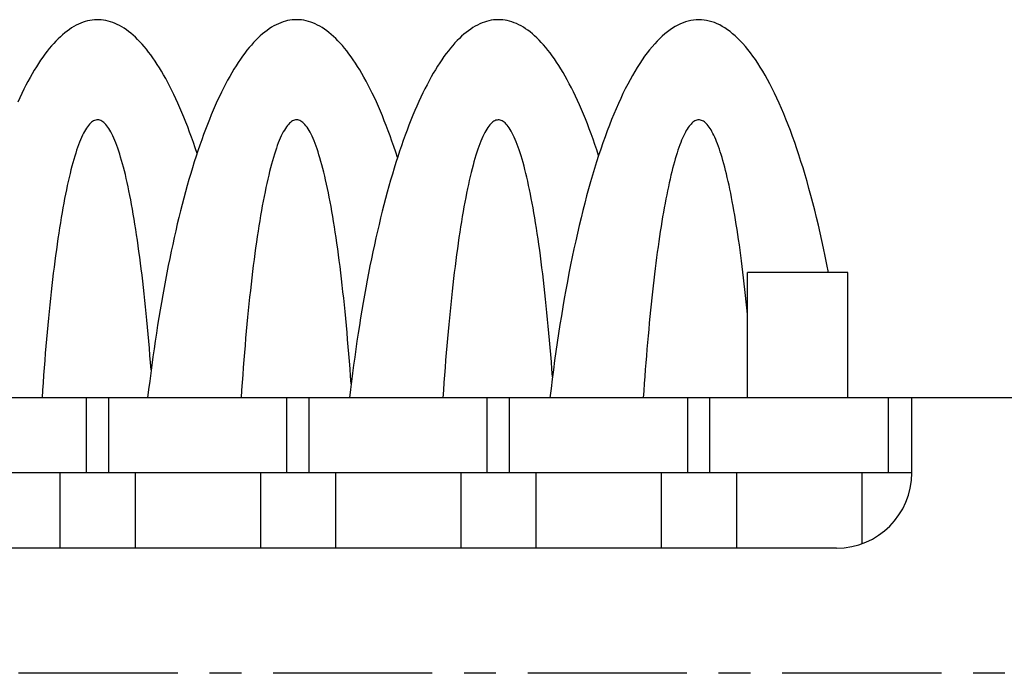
# Model space of a CAD drawing. Extents: x -88 to 325, y 165 to 311.
# Tile 11 of 13: x 154 to 193, y 255 to 282. Entities that reach past the tile are written whole.
import ezdxf

# ---------------------------------------------------------------- set-up
doc = ezdxf.new("R2010")
doc.units = 0
doc.header["$LTSCALE"] = 0.2
doc.linetypes.add('CENTER', pattern=[50.8, 31.75, -6.35, 6.35, -6.35])
doc.layers.get('0').update_dxf_attribs({"linetype": 'CONTINUOUS'})

msp = doc.modelspace()

# ---------------------------------------------------------------- linework, layer by layer
for p, q in [((186.823, 271.403), (182.823, 271.403)), ((182.823, 266.403), (182.823, 271.403)), ((186.823, 266.403), (186.823, 271.403)), ((199.878, 266.403), (144.878, 266.403)), ((156.434, 263.403), (156.434, 266.403)), ((157.323, 263.403), (157.323, 266.403)), ((164.434, 263.403), (164.434, 266.403)), ((165.323, 263.403), (165.323, 266.403)), ((172.434, 263.403), (172.434, 266.403)), ((173.323, 263.403), (173.323, 266.403)), ((180.434, 263.403), (180.434, 266.403)), ((181.323, 263.403), (181.323, 266.403)), ((188.434, 266.403), (188.434, 263.403)), ((189.378, 263.403), (189.378, 266.403)), ((189.378, 263.403), (144.878, 263.403)), ((155.378, 263.403), (155.378, 260.403)), ((158.378, 263.403), (158.378, 260.403)), ((163.378, 263.403), (163.378, 260.403)), ((166.378, 263.403), (166.378, 260.403)), ((171.378, 263.403), (171.378, 260.403)), ((174.378, 263.403), (174.378, 260.403)), ((179.378, 263.403), (179.378, 260.403)), ((182.378, 263.403), (182.378, 260.403)), ((187.378, 263.403), (187.378, 260.574)), ((186.378, 260.403), (144.878, 260.403))]:
    msp.add_line(p, q)
at = {"color": 0, "linetype": 'CENTER'}
msp.add_line((210.878, 255.403), (78.878, 255.403), dxfattribs=at)
for points in [[(160.851, 276.166, 0), (160.777, 276.384, 0), (160.703, 276.599, 0), (160.629, 276.809, 0), (160.553, 277.016, 0), (160.477, 277.218, 0), (160.4, 277.416, 0), (160.323, 277.609, 0), (160.245, 277.799, 0), (160.166, 277.983, 0), (160.086, 278.164, 0), (160.006, 278.34, 0), (159.926, 278.512, 0), (159.844, 278.679, 0), (159.762, 278.841, 0), (159.68, 278.999, 0), (159.597, 279.153, 0), (159.513, 279.301, 0), (159.429, 279.445, 0), (159.345, 279.585, 0), (159.26, 279.72, 0), (159.174, 279.85, 0), (159.088, 279.975, 0), (159.002, 280.095, 0), (158.915, 280.211, 0), (158.828, 280.322, 0), (158.74, 280.427, 0), (158.653, 280.528, 0), (158.564, 280.625, 0), (158.476, 280.716, 0), (158.387, 280.802, 0), (158.298, 280.884, 0), (158.208, 280.96, 0), (158.118, 281.031, 0), (158.028, 281.098, 0), (157.938, 281.159, 0), (157.848, 281.216, 0), (157.757, 281.267, 0), (157.666, 281.313, 0), (157.576, 281.354, 0), (157.485, 281.391, 0), (157.393, 281.422, 0), (157.302, 281.448, 0), (157.211, 281.469, 0), (157.119, 281.485, 0), (157.028, 281.496, 0), (156.936, 281.502, 0), (156.845, 281.502, 0), (156.753, 281.498, 0), (156.662, 281.488, 0), (156.57, 281.474, 0), (156.479, 281.454, 0), (156.388, 281.429, 0), (156.297, 281.4, 0), (156.205, 281.365, 0), (156.115, 281.325, 0), (156.024, 281.28, 0), (155.933, 281.23, 0), (155.843, 281.175, 0), (155.752, 281.115, 0), (155.662, 281.05, 0), (155.573, 280.98, 0), (155.483, 280.904, 0), (155.394, 280.824, 0), (155.305, 280.739, 0), (155.216, 280.65, 0), (155.128, 280.555, 0), (155.04, 280.455, 0), (154.952, 280.35, 0), (154.865, 280.241, 0), (154.778, 280.127, 0), (154.691, 280.007, 0), (154.605, 279.884, 0), (154.52, 279.755, 0), (154.435, 279.621, 0), (154.35, 279.483, 0), (154.266, 279.34, 0), (154.182, 279.193, 0), (154.099, 279.041, 0), (154.016, 278.884, 0), (153.934, 278.723, 0), (153.853, 278.557, 0), (153.772, 278.386, 0), (153.692, 278.211, 0)], [(168.851, 275.995, 0), (168.778, 276.218, 0), (168.704, 276.437, 0), (168.629, 276.652, 0), (168.554, 276.863, 0), (168.478, 277.069, 0), (168.401, 277.272, 0), (168.324, 277.469, 0), (168.245, 277.663, 0), (168.167, 277.852, 0), (168.087, 278.037, 0), (168.007, 278.217, 0), (167.926, 278.393, 0), (167.845, 278.564, 0), (167.763, 278.731, 0), (167.68, 278.893, 0), (167.597, 279.05, 0), (167.513, 279.203, 0), (167.429, 279.351, 0), (167.344, 279.494, 0), (167.259, 279.633, 0), (167.174, 279.767, 0), (167.087, 279.896, 0), (167.001, 280.02, 0), (166.914, 280.139, 0), (166.826, 280.254, 0), (166.738, 280.363, 0), (166.65, 280.468, 0), (166.562, 280.568, 0), (166.473, 280.662, 0), (166.383, 280.752, 0), (166.294, 280.837, 0), (166.204, 280.917, 0), (166.114, 280.991, 0), (166.024, 281.061, 0), (165.933, 281.126, 0), (165.842, 281.185, 0), (165.751, 281.24, 0), (165.66, 281.289, 0), (165.568, 281.333, 0), (165.477, 281.372, 0), (165.385, 281.406, 0), (165.294, 281.435, 0), (165.202, 281.459, 0), (165.11, 281.478, 0), (165.018, 281.491, 0), (164.926, 281.499, 0), (164.834, 281.502, 0), (164.742, 281.501, 0), (164.65, 281.493, 0), (164.558, 281.481, 0), (164.466, 281.464, 0), (164.374, 281.441, 0), (164.282, 281.414, 0), (164.19, 281.381, 0), (164.099, 281.343, 0), (164.007, 281.3, 0), (163.916, 281.252, 0), (163.825, 281.198, 0), (163.734, 281.14, 0), (163.643, 281.077, 0), (163.553, 281.008, 0), (163.463, 280.935, 0), (163.373, 280.856, 0), (163.283, 280.773, 0), (163.194, 280.684, 0), (163.105, 280.59, 0), (163.016, 280.492, 0), (162.928, 280.388, 0), (162.84, 280.28, 0), (162.752, 280.167, 0), (162.665, 280.049, 0), (162.579, 279.926, 0), (162.492, 279.798, 0), (162.407, 279.665, 0), (162.321, 279.528, 0), (162.236, 279.385, 0), (162.152, 279.238, 0), (162.068, 279.087, 0), (161.985, 278.93, 0), (161.902, 278.769, 0), (161.82, 278.604, 0), (161.739, 278.434, 0), (161.658, 278.259, 0), (161.577, 278.08, 0), (161.498, 277.896, 0), (161.419, 277.708, 0), (161.34, 277.516, 0), (161.263, 277.319, 0), (161.186, 277.118, 0), (161.11, 276.912, 0), (161.034, 276.702, 0), (160.959, 276.488, 0), (160.885, 276.27, 0), (160.812, 276.048, 0), (160.74, 275.822, 0), (160.668, 275.592, 0), (160.597, 275.357, 0), (160.527, 275.119, 0), (160.458, 274.877, 0), (160.39, 274.631, 0), (160.323, 274.382, 0), (160.256, 274.128, 0), (160.191, 273.871, 0), (160.126, 273.61, 0), (160.062, 273.346, 0), (159.999, 273.078, 0), (159.937, 272.807, 0), (159.877, 272.532, 0), (159.817, 272.253, 0), (159.758, 271.972, 0), (159.7, 271.687, 0), (159.643, 271.399, 0), (159.587, 271.108, 0), (159.532, 270.814, 0), (159.478, 270.516, 0), (159.425, 270.216, 0), (159.374, 269.913, 0), (159.323, 269.607, 0), (159.274, 269.298, 0), (159.225, 268.986, 0), (159.178, 268.672, 0), (159.131, 268.355, 0), (159.086, 268.036, 0), (159.042, 267.714, 0), (159, 267.39, 0), (158.958, 267.063, 0), (158.917, 266.734, 0), (158.878, 266.403, 0)], [(176.878, 276.081, 0), (176.805, 276.302, 0), (176.731, 276.519, 0), (176.657, 276.731, 0), (176.581, 276.94, 0), (176.505, 277.144, 0), (176.428, 277.344, 0), (176.351, 277.54, 0), (176.273, 277.731, 0), (176.194, 277.918, 0), (176.114, 278.101, 0), (176.034, 278.279, 0), (175.954, 278.453, 0), (175.872, 278.622, 0), (175.79, 278.786, 0), (175.708, 278.946, 0), (175.625, 279.102, 0), (175.541, 279.253, 0), (175.457, 279.399, 0), (175.372, 279.54, 0), (175.287, 279.677, 0), (175.202, 279.808, 0), (175.116, 279.936, 0), (175.029, 280.058, 0), (174.942, 280.175, 0), (174.855, 280.288, 0), (174.767, 280.396, 0), (174.679, 280.499, 0), (174.591, 280.596, 0), (174.502, 280.689, 0), (174.413, 280.777, 0), (174.323, 280.86, 0), (174.234, 280.939, 0), (174.144, 281.012, 0), (174.054, 281.08, 0), (173.963, 281.143, 0), (173.873, 281.201, 0), (173.782, 281.253, 0), (173.691, 281.301, 0), (173.6, 281.344, 0), (173.508, 281.382, 0), (173.417, 281.414, 0), (173.326, 281.442, 0), (173.234, 281.464, 0), (173.142, 281.481, 0), (173.051, 281.494, 0), (172.959, 281.501, 0), (172.867, 281.502, 0), (172.775, 281.499, 0), (172.683, 281.491, 0), (172.592, 281.478, 0), (172.5, 281.459, 0), (172.408, 281.435, 0), (172.317, 281.407, 0), (172.226, 281.373, 0), (172.134, 281.334, 0), (172.043, 281.29, 0), (171.952, 281.241, 0), (171.862, 281.187, 0), (171.771, 281.127, 0), (171.681, 281.063, 0), (171.591, 280.994, 0), (171.501, 280.92, 0), (171.411, 280.84, 0), (171.322, 280.756, 0), (171.233, 280.667, 0), (171.144, 280.573, 0), (171.056, 280.474, 0), (170.968, 280.369, 0), (170.88, 280.261, 0), (170.793, 280.147, 0), (170.706, 280.028, 0), (170.62, 279.905, 0), (170.534, 279.776, 0), (170.448, 279.643, 0), (170.363, 279.505, 0), (170.279, 279.363, 0), (170.195, 279.216, 0), (170.111, 279.064, 0), (170.028, 278.907, 0), (169.946, 278.746, 0), (169.864, 278.58, 0), (169.783, 278.41, 0), (169.702, 278.235, 0), (169.623, 278.056, 0), (169.543, 277.872, 0), (169.464, 277.684, 0), (169.386, 277.492, 0), (169.309, 277.295, 0), (169.233, 277.094, 0), (169.157, 276.889, 0), (169.081, 276.679, 0), (169.007, 276.465, 0), (168.933, 276.247, 0), (168.86, 276.025, 0), (168.788, 275.799, 0), (168.717, 275.57, 0), (168.646, 275.336, 0), (168.577, 275.098, 0), (168.508, 274.856, 0), (168.44, 274.611, 0), (168.373, 274.361, 0), (168.307, 274.108, 0), (168.241, 273.852, 0), (168.177, 273.591, 0), (168.113, 273.328, 0), (168.051, 273.06, 0), (167.989, 272.789, 0), (167.929, 272.515, 0), (167.869, 272.238, 0), (167.81, 271.957, 0), (167.752, 271.673, 0), (167.696, 271.385, 0), (167.64, 271.095, 0), (167.585, 270.801, 0), (167.532, 270.505, 0), (167.479, 270.205, 0), (167.428, 269.903, 0), (167.377, 269.598, 0), (167.328, 269.29, 0), (167.279, 268.979, 0), (167.232, 268.666, 0), (167.186, 268.35, 0), (167.141, 268.031, 0), (167.097, 267.71, 0), (167.055, 267.387, 0), (167.013, 267.061, 0), (166.973, 266.733, 0), (166.933, 266.403, 0)], [(186.058, 271.403, 0), (185.993, 271.73, 0), (185.927, 272.054, 0), (185.859, 272.373, 0), (185.79, 272.688, 0), (185.72, 272.998, 0), (185.649, 273.304, 0), (185.576, 273.606, 0), (185.503, 273.902, 0), (185.428, 274.194, 0), (185.352, 274.482, 0), (185.275, 274.764, 0), (185.196, 275.041, 0), (185.117, 275.314, 0), (185.036, 275.581, 0), (184.955, 275.843, 0), (184.872, 276.1, 0), (184.789, 276.351, 0), (184.704, 276.598, 0), (184.618, 276.838, 0), (184.532, 277.074, 0), (184.444, 277.304, 0), (184.356, 277.528, 0), (184.266, 277.746, 0), (184.176, 277.959, 0), (184.085, 278.166, 0), (183.993, 278.367, 0), (183.901, 278.563, 0), (183.807, 278.752, 0), (183.713, 278.936, 0), (183.618, 279.113, 0), (183.523, 279.285, 0), (183.427, 279.45, 0), (183.33, 279.609, 0), (183.232, 279.762, 0), (183.134, 279.909, 0), (183.035, 280.049, 0), (182.936, 280.183, 0), (182.836, 280.311, 0), (182.736, 280.433, 0), (182.635, 280.548, 0), (182.534, 280.656, 0), (182.432, 280.758, 0), (182.33, 280.854, 0), (182.228, 280.943, 0), (182.125, 281.026, 0), (182.022, 281.102, 0), (181.919, 281.172, 0), (181.815, 281.235, 0), (181.711, 281.291, 0), (181.607, 281.341, 0), (181.503, 281.384, 0), (181.399, 281.42, 0), (181.294, 281.45, 0), (181.189, 281.473, 0), (181.085, 281.49, 0), (180.98, 281.499, 0), (180.875, 281.503, 0), (180.77, 281.499, 0), (180.666, 281.489, 0), (180.561, 281.472, 0), (180.456, 281.448, 0), (180.352, 281.418, 0), (180.247, 281.381, 0), (180.143, 281.338, 0), (180.039, 281.288, 0), (179.935, 281.231, 0), (179.831, 281.168, 0), (179.728, 281.098, 0), (179.625, 281.021, 0), (179.522, 280.938, 0), (179.42, 280.848, 0), (179.318, 280.752, 0), (179.216, 280.65, 0), (179.115, 280.541, 0), (179.014, 280.425, 0), (178.914, 280.303, 0), (178.814, 280.175, 0), (178.715, 280.041, 0), (178.617, 279.9, 0), (178.518, 279.753, 0), (178.421, 279.599, 0), (178.324, 279.44, 0), (178.228, 279.274, 0), (178.132, 279.102, 0), (178.038, 278.925, 0), (177.943, 278.741, 0), (177.85, 278.551, 0), (177.758, 278.355, 0), (177.666, 278.154, 0), (177.575, 277.946, 0), (177.485, 277.733, 0), (177.395, 277.514, 0), (177.307, 277.29, 0), (177.22, 277.059, 0), (177.133, 276.824, 0), (177.048, 276.583, 0), (176.963, 276.336, 0), (176.879, 276.084, 0), (176.797, 275.827, 0), (176.715, 275.565, 0), (176.635, 275.297, 0), (176.556, 275.024, 0), (176.477, 274.747, 0), (176.4, 274.464, 0), (176.324, 274.177, 0), (176.249, 273.884, 0), (176.176, 273.587, 0), (176.103, 273.286, 0), (176.032, 272.979, 0), (175.962, 272.669, 0), (175.894, 272.353, 0), (175.826, 272.034, 0), (175.76, 271.71, 0), (175.695, 271.382, 0), (175.632, 271.05, 0), (175.569, 270.714, 0), (175.509, 270.374, 0), (175.449, 270.031, 0), (175.391, 269.683, 0), (175.334, 269.332, 0), (175.279, 268.977, 0), (175.225, 268.619, 0), (175.173, 268.258, 0), (175.122, 267.893, 0), (175.073, 267.525, 0), (175.025, 267.154, 0), (174.978, 266.78, 0), (174.933, 266.403, 0)], [(159.016, 267.515, 0), (158.993, 267.808, 0), (158.97, 268.098, 0), (158.946, 268.385, 0), (158.922, 268.668, 0), (158.898, 268.948, 0), (158.872, 269.225, 0), (158.847, 269.498, 0), (158.82, 269.768, 0), (158.794, 270.033, 0), (158.766, 270.296, 0), (158.739, 270.554, 0), (158.711, 270.809, 0), (158.682, 271.059, 0), (158.653, 271.306, 0), (158.623, 271.548, 0), (158.593, 271.787, 0), (158.563, 272.021, 0), (158.532, 272.251, 0), (158.501, 272.477, 0), (158.469, 272.699, 0), (158.437, 272.916, 0), (158.405, 273.129, 0), (158.372, 273.337, 0), (158.338, 273.54, 0), (158.305, 273.739, 0), (158.271, 273.934, 0), (158.237, 274.123, 0), (158.202, 274.308, 0), (158.167, 274.488, 0), (158.131, 274.663, 0), (158.096, 274.834, 0), (158.06, 274.999, 0), (158.024, 275.159, 0), (157.987, 275.315, 0), (157.95, 275.465, 0), (157.913, 275.61, 0), (157.876, 275.75, 0), (157.838, 275.885, 0), (157.8, 276.015, 0), (157.762, 276.139, 0), (157.724, 276.258, 0), (157.685, 276.372, 0), (157.646, 276.481, 0), (157.607, 276.584, 0), (157.568, 276.682, 0), (157.529, 276.774, 0), (157.489, 276.861, 0), (157.45, 276.943, 0), (157.41, 277.019, 0), (157.37, 277.089, 0), (157.33, 277.154, 0), (157.29, 277.214, 0), (157.25, 277.268, 0), (157.209, 277.316, 0), (157.169, 277.359, 0), (157.128, 277.396, 0), (157.088, 277.428, 0), (157.047, 277.454, 0), (157.007, 277.475, 0), (156.966, 277.49, 0), (156.925, 277.499, 0), (156.884, 277.502, 0), (156.844, 277.5, 0), (156.803, 277.493, 0), (156.762, 277.48, 0), (156.721, 277.461, 0), (156.681, 277.436, 0), (156.64, 277.406, 0), (156.6, 277.371, 0), (156.559, 277.33, 0), (156.519, 277.283, 0), (156.479, 277.23, 0), (156.438, 277.173, 0), (156.398, 277.109, 0), (156.358, 277.04, 0), (156.319, 276.966, 0), (156.279, 276.886, 0), (156.239, 276.801, 0), (156.2, 276.71, 0), (156.161, 276.614, 0), (156.122, 276.512, 0), (156.083, 276.405, 0), (156.044, 276.293, 0), (156.006, 276.175, 0), (155.968, 276.052, 0), (155.93, 275.924, 0), (155.892, 275.791, 0), (155.855, 275.652, 0), (155.817, 275.508, 0), (155.781, 275.36, 0), (155.744, 275.206, 0), (155.708, 275.047, 0), (155.671, 274.883, 0), (155.636, 274.714, 0), (155.6, 274.54, 0), (155.565, 274.362, 0), (155.53, 274.178, 0), (155.496, 273.99, 0), (155.462, 273.797, 0), (155.428, 273.599, 0), (155.395, 273.397, 0), (155.362, 273.19, 0), (155.329, 272.979, 0), (155.297, 272.763, 0), (155.265, 272.543, 0), (155.234, 272.319, 0), (155.203, 272.09, 0), (155.172, 271.857, 0), (155.142, 271.619, 0), (155.112, 271.378, 0), (155.083, 271.132, 0), (155.054, 270.883, 0), (155.026, 270.63, 0), (154.998, 270.372, 0), (154.971, 270.111, 0), (154.944, 269.846, 0), (154.918, 269.578, 0), (154.892, 269.306, 0), (154.866, 269.03, 0), (154.842, 268.751, 0), (154.817, 268.469, 0), (154.793, 268.183, 0), (154.77, 267.894, 0), (154.747, 267.602, 0), (154.725, 267.306, 0), (154.704, 267.008, 0), (154.682, 266.707, 0), (154.662, 266.403, 0)], [(167.001, 266.962, 0), (166.979, 267.266, 0), (166.956, 267.566, 0), (166.933, 267.862, 0), (166.91, 268.156, 0), (166.886, 268.446, 0), (166.861, 268.733, 0), (166.836, 269.016, 0), (166.81, 269.296, 0), (166.784, 269.572, 0), (166.757, 269.845, 0), (166.73, 270.113, 0), (166.702, 270.378, 0), (166.674, 270.639, 0), (166.645, 270.896, 0), (166.616, 271.149, 0), (166.586, 271.397, 0), (166.556, 271.642, 0), (166.526, 271.882, 0), (166.494, 272.118, 0), (166.463, 272.35, 0), (166.431, 272.577, 0), (166.399, 272.8, 0), (166.366, 273.018, 0), (166.333, 273.231, 0), (166.299, 273.44, 0), (166.265, 273.644, 0), (166.231, 273.844, 0), (166.196, 274.038, 0), (166.161, 274.228, 0), (166.126, 274.413, 0), (166.09, 274.593, 0), (166.054, 274.767, 0), (166.018, 274.937, 0), (165.981, 275.102, 0), (165.944, 275.261, 0), (165.907, 275.415, 0), (165.869, 275.564, 0), (165.832, 275.708, 0), (165.793, 275.846, 0), (165.755, 275.98, 0), (165.716, 276.107, 0), (165.678, 276.229, 0), (165.639, 276.346, 0), (165.599, 276.458, 0), (165.56, 276.564, 0), (165.52, 276.664, 0), (165.48, 276.759, 0), (165.44, 276.848, 0), (165.4, 276.931, 0), (165.36, 277.009, 0), (165.319, 277.081, 0), (165.279, 277.148, 0), (165.238, 277.209, 0), (165.197, 277.264, 0), (165.156, 277.314, 0), (165.115, 277.357, 0), (165.074, 277.395, 0), (165.033, 277.428, 0), (164.992, 277.454, 0), (164.95, 277.475, 0), (164.909, 277.49, 0), (164.868, 277.499, 0), (164.826, 277.503, 0), (164.785, 277.5, 0), (164.744, 277.492, 0), (164.703, 277.478, 0), (164.661, 277.458, 0), (164.62, 277.433, 0), (164.579, 277.402, 0), (164.538, 277.365, 0), (164.497, 277.322, 0), (164.456, 277.273, 0), (164.415, 277.219, 0), (164.374, 277.159, 0), (164.334, 277.094, 0), (164.293, 277.022, 0), (164.253, 276.946, 0), (164.212, 276.863, 0), (164.172, 276.775, 0), (164.133, 276.681, 0), (164.093, 276.582, 0), (164.053, 276.477, 0), (164.014, 276.367, 0), (163.975, 276.251, 0), (163.936, 276.129, 0), (163.897, 276.003, 0), (163.859, 275.871, 0), (163.821, 275.733, 0), (163.783, 275.59, 0), (163.745, 275.442, 0), (163.708, 275.289, 0), (163.671, 275.13, 0), (163.634, 274.967, 0), (163.598, 274.798, 0), (163.562, 274.624, 0), (163.526, 274.445, 0), (163.49, 274.261, 0), (163.455, 274.072, 0), (163.421, 273.879, 0), (163.386, 273.68, 0), (163.352, 273.477, 0), (163.319, 273.269, 0), (163.285, 273.056, 0), (163.253, 272.839, 0), (163.22, 272.617, 0), (163.188, 272.391, 0), (163.157, 272.16, 0), (163.126, 271.925, 0), (163.095, 271.685, 0), (163.065, 271.441, 0), (163.035, 271.193, 0), (163.006, 270.941, 0), (162.977, 270.685, 0), (162.948, 270.425, 0), (162.921, 270.161, 0), (162.893, 269.893, 0), (162.866, 269.621, 0), (162.84, 269.346, 0), (162.814, 269.066, 0), (162.789, 268.784, 0), (162.764, 268.498, 0), (162.74, 268.208, 0), (162.716, 267.915, 0), (162.693, 267.619, 0), (162.671, 267.319, 0), (162.649, 267.017, 0), (162.627, 266.711, 0), (162.606, 266.403, 0)], [(175.036, 267.243, 0), (175.014, 267.541, 0), (174.991, 267.836, 0), (174.968, 268.128, 0), (174.944, 268.416, 0), (174.919, 268.701, 0), (174.894, 268.983, 0), (174.869, 269.261, 0), (174.843, 269.536, 0), (174.817, 269.807, 0), (174.79, 270.074, 0), (174.762, 270.337, 0), (174.734, 270.597, 0), (174.706, 270.853, 0), (174.677, 271.104, 0), (174.647, 271.352, 0), (174.617, 271.596, 0), (174.587, 271.835, 0), (174.556, 272.07, 0), (174.525, 272.301, 0), (174.494, 272.528, 0), (174.462, 272.75, 0), (174.429, 272.967, 0), (174.396, 273.18, 0), (174.363, 273.389, 0), (174.33, 273.593, 0), (174.296, 273.792, 0), (174.261, 273.986, 0), (174.227, 274.176, 0), (174.192, 274.361, 0), (174.156, 274.541, 0), (174.121, 274.716, 0), (174.085, 274.886, 0), (174.048, 275.051, 0), (174.012, 275.21, 0), (173.975, 275.365, 0), (173.938, 275.515, 0), (173.9, 275.659, 0), (173.862, 275.799, 0), (173.824, 275.933, 0), (173.786, 276.061, 0), (173.748, 276.185, 0), (173.709, 276.303, 0), (173.67, 276.415, 0), (173.631, 276.523, 0), (173.592, 276.624, 0), (173.552, 276.721, 0), (173.512, 276.811, 0), (173.473, 276.897, 0), (173.433, 276.976, 0), (173.393, 277.051, 0), (173.352, 277.119, 0), (173.312, 277.182, 0), (173.271, 277.24, 0), (173.231, 277.291, 0), (173.19, 277.337, 0), (173.149, 277.378, 0), (173.108, 277.413, 0), (173.068, 277.442, 0), (173.027, 277.465, 0), (172.986, 277.483, 0), (172.945, 277.495, 0), (172.904, 277.501, 0), (172.863, 277.502, 0), (172.822, 277.497, 0), (172.781, 277.486, 0), (172.74, 277.47, 0), (172.699, 277.448, 0), (172.658, 277.42, 0), (172.617, 277.387, 0), (172.576, 277.347, 0), (172.535, 277.303, 0), (172.495, 277.252, 0), (172.454, 277.196, 0), (172.414, 277.134, 0), (172.374, 277.067, 0), (172.333, 276.994, 0), (172.293, 276.916, 0), (172.254, 276.832, 0), (172.214, 276.742, 0), (172.174, 276.647, 0), (172.135, 276.547, 0), (172.096, 276.441, 0), (172.057, 276.329, 0), (172.018, 276.213, 0), (171.98, 276.091, 0), (171.941, 275.963, 0), (171.903, 275.83, 0), (171.865, 275.692, 0), (171.828, 275.549, 0), (171.791, 275.401, 0), (171.754, 275.247, 0), (171.717, 275.088, 0), (171.681, 274.924, 0), (171.644, 274.756, 0), (171.609, 274.582, 0), (171.573, 274.403, 0), (171.538, 274.219, 0), (171.503, 274.031, 0), (171.469, 273.838, 0), (171.435, 273.64, 0), (171.401, 273.437, 0), (171.368, 273.229, 0), (171.335, 273.017, 0), (171.303, 272.801, 0), (171.27, 272.58, 0), (171.239, 272.354, 0), (171.207, 272.124, 0), (171.177, 271.89, 0), (171.146, 271.652, 0), (171.116, 271.409, 0), (171.087, 271.163, 0), (171.058, 270.912, 0), (171.029, 270.657, 0), (171.001, 270.398, 0), (170.974, 270.136, 0), (170.946, 269.869, 0), (170.92, 269.599, 0), (170.894, 269.325, 0), (170.868, 269.048, 0), (170.843, 268.767, 0), (170.818, 268.483, 0), (170.794, 268.195, 0), (170.771, 267.904, 0), (170.748, 267.61, 0), (170.726, 267.313, 0), (170.704, 267.012, 0), (170.683, 266.709, 0), (170.662, 266.403, 0)], [(182.823, 269.743, 0), (182.798, 269.993, 0), (182.772, 270.24, 0), (182.746, 270.483, 0), (182.72, 270.723, 0), (182.693, 270.96, 0), (182.666, 271.193, 0), (182.639, 271.422, 0), (182.611, 271.648, 0), (182.583, 271.87, 0), (182.554, 272.089, 0), (182.525, 272.304, 0), (182.496, 272.515, 0), (182.466, 272.722, 0), (182.436, 272.925, 0), (182.405, 273.125, 0), (182.374, 273.32, 0), (182.343, 273.512, 0), (182.312, 273.699, 0), (182.28, 273.883, 0), (182.248, 274.062, 0), (182.215, 274.237, 0), (182.183, 274.408, 0), (182.15, 274.574, 0), (182.116, 274.736, 0), (182.083, 274.894, 0), (182.049, 275.048, 0), (182.015, 275.197, 0), (181.98, 275.342, 0), (181.946, 275.482, 0), (181.911, 275.618, 0), (181.876, 275.749, 0), (181.841, 275.876, 0), (181.805, 275.998, 0), (181.769, 276.116, 0), (181.733, 276.229, 0), (181.697, 276.337, 0), (181.661, 276.441, 0), (181.625, 276.54, 0), (181.588, 276.634, 0), (181.551, 276.723, 0), (181.514, 276.808, 0), (181.477, 276.888, 0), (181.44, 276.963, 0), (181.402, 277.033, 0), (181.365, 277.098, 0), (181.327, 277.159, 0), (181.29, 277.214, 0), (181.252, 277.265, 0), (181.214, 277.311, 0), (181.176, 277.352, 0), (181.138, 277.388, 0), (181.1, 277.419, 0), (181.062, 277.445, 0), (181.024, 277.467, 0), (180.986, 277.483, 0), (180.948, 277.494, 0), (180.909, 277.501, 0), (180.871, 277.502, 0), (180.833, 277.499, 0), (180.795, 277.491, 0), (180.756, 277.477, 0), (180.718, 277.459, 0), (180.68, 277.436, 0), (180.642, 277.408, 0), (180.604, 277.375, 0), (180.566, 277.337, 0), (180.528, 277.294, 0), (180.49, 277.246, 0), (180.453, 277.194, 0), (180.415, 277.136, 0), (180.377, 277.074, 0), (180.34, 277.007, 0), (180.303, 276.935, 0), (180.266, 276.858, 0), (180.229, 276.776, 0), (180.192, 276.69, 0), (180.155, 276.598, 0), (180.118, 276.503, 0), (180.082, 276.402, 0), (180.046, 276.297, 0), (180.01, 276.186, 0), (179.974, 276.072, 0), (179.938, 275.953, 0), (179.903, 275.829, 0), (179.867, 275.7, 0), (179.832, 275.567, 0), (179.798, 275.43, 0), (179.763, 275.288, 0), (179.729, 275.141, 0), (179.695, 274.99, 0), (179.661, 274.835, 0), (179.628, 274.675, 0), (179.595, 274.512, 0), (179.562, 274.343, 0), (179.529, 274.171, 0), (179.497, 273.994, 0), (179.465, 273.814, 0), (179.433, 273.629, 0), (179.402, 273.44, 0), (179.371, 273.247, 0), (179.34, 273.05, 0), (179.31, 272.849, 0), (179.28, 272.644, 0), (179.25, 272.435, 0), (179.221, 272.223, 0), (179.192, 272.006, 0), (179.163, 271.786, 0), (179.135, 271.563, 0), (179.107, 271.335, 0), (179.08, 271.105, 0), (179.053, 270.87, 0), (179.027, 270.632, 0), (179, 270.391, 0), (178.975, 270.147, 0), (178.949, 269.899, 0), (178.925, 269.648, 0), (178.9, 269.393, 0), (178.876, 269.136, 0), (178.853, 268.875, 0), (178.83, 268.612, 0), (178.807, 268.345, 0), (178.785, 268.076, 0), (178.763, 267.804, 0), (178.742, 267.529, 0), (178.721, 267.251, 0), (178.701, 266.971, 0), (178.681, 266.688, 0), (178.662, 266.403, 0)]]:
    msp.add_polyline3d(points)
msp.add_arc((186.378, 263.403), 3, 270, 0)

doc.saveas('drawing.dxf')
